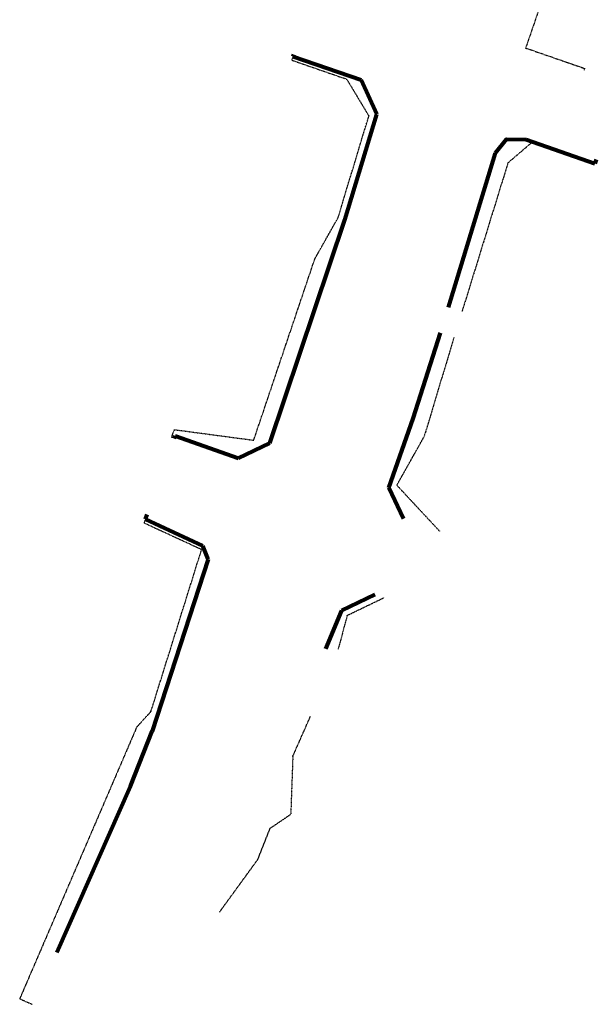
# Model space of a CAD drawing. Extents: x 387342 to 388770, y 98032 to 106632.
# Tile 1 of 14: x 387363 to 387792, y 98032 to 98765. Entities that reach past the tile are written whole.
import ezdxf

# ---------------------------------------------------------------- set-up
doc = ezdxf.new("R2010")
doc.units = 0
doc.header["$MEASUREMENT"] = 0
doc.linetypes.add('Eease', pattern=[0.4, 0.075, -0.05, 0.15, -0.05, 0.075])
doc.layers.add('P_RW_EasementTemp', color=2, linetype='Eease', lineweight=25)
doc.layers.add('P_RW_Proposed', color=1, linetype='Continuous', lineweight=80)

msp = doc.modelspace()

# ---------------------------------------------------------------- linework, layer by layer
at = {"layer": 'P_RW_EasementTemp', "ltscale": 0.2}
for p, q in [((387783.76, 98872.72), (387739.47, 98743.87)), ((387739.47, 98743.87), (387783.23, 98728.72)), ((387565.62, 98734.82), (387566.6, 98737.65)), ((387565.62, 98734.82), (387606.33, 98720.72)), ((387783.23, 98728.72), (387782.89, 98727.49)), ((387606.33, 98720.72), (387622.86, 98693.28)), ((387599.94, 98617.57), (387622.86, 98693.28)), ((387744.67, 98674.06), (387726.29, 98658.36)), ((387726.29, 98658.36), (387692.07, 98547.54)), ((387582.69, 98586.98), (387599.94, 98617.57)), ((387537.23, 98452.08), (387582.69, 98586.98)), ((387686.11, 98528.44), (387663.91, 98454.6)), ((387476.14, 98454.06), (387478.24, 98459.95)), ((387478.24, 98459.95), (387537.23, 98452.08)), ((387643.69, 98418.55), (387663.91, 98454.6)), ((387643.69, 98418.55), (387675.75, 98384.11)), ((387456.63, 98393.28), (387455.62, 98390.45)), ((387498.46, 98370.69), (387455.62, 98390.45)), ((387460.81, 98250.29), (387498.46, 98370.69)), ((387606.75, 98321.77), (387634.23, 98334.99)), ((387606.75, 98321.77), (387600.08, 98296.68)), ((387566.3, 98216.89), (387579.52, 98246.85)), ((387566.3, 98216.89), (387564.79, 98173.83)), ((387549.18, 98163.23), (387564.79, 98173.83)), ((387549.18, 98163.23), (387540, 98139.96)), ((387540, 98139.96), (387511.73, 98101.06)), ((387363.19, 98036.55), (387372.53, 98032.42))]:
    msp.add_line(p, q, dxfattribs=at)
at = {"layer": 'P_RW_EasementTemp', "ltscale": 0.2, "flags": 128}
for points in [[(387460.81, 98250.29), (387450.18, 98238.59)], [(387450.18, 98238.59), (387363.19, 98036.55)]]:
    msp.add_lwpolyline(points, dxfattribs=at)
at = {"layer": 'P_RW_Proposed'}
for p, q in [((387566.6, 98737.65), (387567.1, 98739.07)), ((387566.6, 98737.65), (387617.27, 98720.11)), ((387628.76, 98694.76), (387617.27, 98720.11)), ((387604.95, 98616.01), (387628.76, 98694.76)), ((387739.94, 98675.7), (387791.04, 98658)), ((387682.14, 98550.97), (387716.97, 98665.9)), ((387792.02, 98660.83), (387791.04, 98658)), ((387549.18, 98449.81), (387604.95, 98616.01)), ((387478.03, 98453.4), (387478.72, 98455.34)), ((387478.72, 98455.34), (387525.91, 98438.82)), ((387525.91, 98438.82), (387549.18, 98449.81)), ((387648.69, 98393.48), (387637.68, 98416.67)), ((387456.63, 98393.28), (387457.91, 98396.88)), ((387499.37, 98373.57), (387456.63, 98393.28)), ((387503.37, 98363.54), (387499.37, 98373.57)), ((387503.37, 98363.54), (387461.73, 98235.69)), ((387602.83, 98325.39), (387627.54, 98337.31)), ((387590.88, 98296.76), (387602.83, 98325.39)), ((387445.57, 98194.73), (387461.73, 98235.69)), ((387390.9, 98070.86), (387445.57, 98194.73))]:
    msp.add_line(p, q, dxfattribs=at)
at = {"layer": 'P_RW_Proposed', "flags": 128}
for points in [[(387716.97, 98665.9), (387725.12, 98675.96), (387739.94, 98675.7)], [(387637.68, 98416.67), (387655.87, 98468.13), (387676.18, 98531.87)]]:
    msp.add_lwpolyline(points, dxfattribs=at)

doc.saveas('drawing.dxf')
